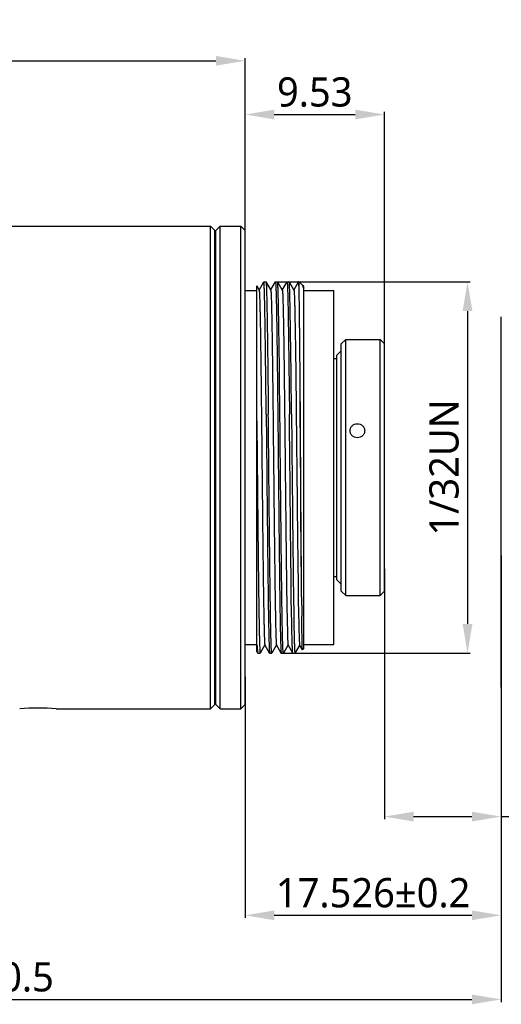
# Model space of a CAD drawing. Extents: x 797 to 936, y -37 to 31.
# Tile 4 of 6: x 846 to 879, y -37 to 31. Entities that reach past the tile are written whole.
import ezdxf

# ---------------------------------------------------------------- set-up
doc = ezdxf.new("R2010")
doc.units = 0
doc.header["$LTSCALE"] = 0.5
doc.header["$MEASUREMENT"] = 0
doc.layers.add('02___PRT_ALL_AXES', color=7, linetype='Continuous')
doc.layers.add('1', color=7, linetype='Continuous')
doc.styles.get("Standard").update_dxf_attribs({"font": 'Roboto-Regular.ttf'})
doc.dimstyles.get("Standard").update_dxf_attribs({"dimtxt": 0.18, "dimasz": 0.18, "dimexe": 0.18, "dimexo": 0.0625, "dimgap": 0.09, "dimtad": 0, "dimdec": 4, "dimzin": 0, "dimdsep": 46, "dimtxsty": 'STANDARD', "dimcen": 0.09, "dimadec": 0, "dimazin": 0, "dimtfac": 1, "dimtdec": 4, "dimtofl": 0, "dimtmove": 0, "dimatfit": 3, "dimfxl": 1, "dimtolj": 1, "dimtzin": 0, "dimarcsym": 0})

# ---------------------------------------------------------------- blocks, each defined once
blk = doc.blocks.new('*D90')
at = {"layer": '1', "color": 0, "linetype": 'Continuous', "lineweight": -2}
for p, q in [((861.614, -14.261), (861.614, -30.761)), ((879.14, -14.495), (879.14, -30.761)), ((863.614, -30.581), (877.14, -30.581))]:
    blk.add_line(p, q, dxfattribs=at)
at = {"layer": '1', "color": 0, "linetype": 'Continuous'}
for points in [[(863.614, -30.248), (863.614, -30.915), (861.614, -30.581)], [(877.14, -30.915), (877.14, -30.248), (879.14, -30.581)]]:
    blk.add_solid(points, dxfattribs=at)
at = {"layer": 'Defpoints', "color": 0, "linetype": 'Continuous'}
for p in [(861.614, -14.198), (879.14, -14.433), (879.14, -30.581)]:
    blk.add_point(p, dxfattribs=at)
at = {"layer": '1', "color": 0, "linetype": 'Continuous', "insert": (870.377, -29.054), "char_height": 2, "attachment_point": 5}
blk.add_mtext('\\A1;17.526%%P0.2', dxfattribs=at)
blk = doc.blocks.new('*D91')
at = {"layer": '1', "color": 0, "linetype": 'Continuous', "lineweight": -2}
for p, q in [((879.14, -6.96), (879.14, -36.514)), ((806.089, -14.211), (806.089, -36.514)), ((808.089, -36.334), (877.14, -36.334))]:
    blk.add_line(p, q, dxfattribs=at)
at = {"layer": '1', "color": 0, "linetype": 'Continuous'}
for points in [[(808.089, -36.001), (808.089, -36.668), (806.089, -36.334)], [(877.14, -36.668), (877.14, -36.001), (879.14, -36.334)]]:
    blk.add_solid(points, dxfattribs=at)
at = {"layer": 'Defpoints', "color": 0, "linetype": 'Continuous'}
for p in [(879.14, -6.898), (806.089, -14.148), (879.14, -36.334)]:
    blk.add_point(p, dxfattribs=at)
at = {"layer": '1', "color": 0, "linetype": 'Continuous', "insert": (842.614, -34.807), "char_height": 2, "attachment_point": 5}
blk.add_mtext('\\A1;73.05%%P0.5', dxfattribs=at)
blk = doc.blocks.new('*D92')
at = {"layer": '1', "color": 0, "linetype": 'Continuous', "lineweight": -2}
for p, q in [((879.14, -5.973), (879.14, -24.01)), ((871.149, -6.881), (871.149, -24.01)), ((873.149, -23.83), (877.14, -23.83)), ((879.14, -23.83), (893.582, -23.83))]:
    blk.add_line(p, q, dxfattribs=at)
at = {"layer": '1', "color": 0, "linetype": 'Continuous'}
for points in [[(873.149, -23.496), (873.149, -24.163), (871.149, -23.83)], [(877.14, -24.163), (877.14, -23.496), (879.14, -23.83)]]:
    blk.add_solid(points, dxfattribs=at)
at = {"layer": 'Defpoints', "color": 0, "linetype": 'Continuous'}
for p in [(879.14, -5.91), (871.149, -6.818), (879.14, -23.83)]:
    blk.add_point(p, dxfattribs=at)
at = {"layer": '1', "color": 0, "linetype": 'Continuous', "insert": (887.983, -22.302), "char_height": 2, "attachment_point": 5}
blk.add_mtext('\\A1;7.99%%P0.1', dxfattribs=at)
blk = doc.blocks.new('*D98')
at = {"layer": '1', "color": 0, "linetype": 'Continuous', "lineweight": -2}
for p, q in [((863.73, 12.745), (877.017, 12.745)), ((876.837, 10.745), (876.837, -10.654)), ((864.054, -12.654), (877.017, -12.654))]:
    blk.add_line(p, q, dxfattribs=at)
at = {"layer": '1', "color": 0, "linetype": 'Continuous'}
for points in [[(877.171, 10.745), (876.504, 10.745), (876.837, 12.745)], [(876.504, -10.654), (877.171, -10.654), (876.837, -12.654)]]:
    blk.add_solid(points, dxfattribs=at)
at = {"layer": 'Defpoints', "color": 0, "linetype": 'Continuous'}
for p in [(863.668, 12.745), (863.991, -12.654), (876.837, -12.654)]:
    blk.add_point(p, dxfattribs=at)
at = {"layer": '1', "color": 0, "linetype": 'Continuous', "insert": (875.238, 0.045), "char_height": 2, "attachment_point": 5, "rotation": 90}
blk.add_mtext('\\A1;1/32UN{}{{\\H0.7x;}{}}', dxfattribs=at)
blk = doc.blocks.new('*D95')
at = {"layer": '1', "color": 0, "linetype": 'Continuous', "lineweight": -2}
for p, q in [((806.089, 6.394), (806.089, 28.038)), ((808.089, 27.858), (859.614, 27.858)), ((861.614, 13.626), (861.614, 28.038))]:
    blk.add_line(p, q, dxfattribs=at)
at = {"layer": '1', "color": 0, "linetype": 'Continuous'}
for points in [[(808.089, 28.192), (808.089, 27.525), (806.089, 27.858)], [(859.614, 27.525), (859.614, 28.192), (861.614, 27.858)]]:
    blk.add_solid(points, dxfattribs=at)
at = {"layer": 'Defpoints', "color": 0, "linetype": 'Continuous'}
for p in [(861.614, 27.858), (861.614, 13.564), (806.089, 6.332)]:
    blk.add_point(p, dxfattribs=at)
at = {"layer": '1', "color": 0, "linetype": 'Continuous', "insert": (833.851, 29.386), "char_height": 2, "attachment_point": 5}
blk.add_mtext('\\A1;55.53', dxfattribs=at)
blk = doc.blocks.new('*D96')
at = {"layer": '1', "color": 0, "linetype": 'Continuous', "lineweight": -2}
for p, q in [((861.614, 13.626), (861.614, 24.365)), ((871.149, 6.362), (871.149, 24.365)), ((863.614, 24.185), (869.149, 24.185))]:
    blk.add_line(p, q, dxfattribs=at)
at = {"layer": '1', "color": 0, "linetype": 'Continuous'}
for points in [[(863.614, 24.518), (863.614, 23.851), (861.614, 24.185)], [(869.149, 23.851), (869.149, 24.518), (871.149, 24.185)]]:
    blk.add_solid(points, dxfattribs=at)
at = {"layer": 'Defpoints', "color": 0, "linetype": 'Continuous'}
for p in [(871.149, 24.185), (861.614, 13.564), (871.149, 6.3)]:
    blk.add_point(p, dxfattribs=at)
at = {"layer": '1', "color": 0, "linetype": 'Continuous', "insert": (866.381, 25.712), "char_height": 2, "attachment_point": 5}
blk.add_mtext('\\A1;9.53', dxfattribs=at)

msp = doc.modelspace()

# ---------------------------------------------------------------- linework, layer by layer
at = {"color": 7, "linetype": 'Continuous'}
for p, q in [((862.41392, -12.50521), (862.41392, 12.46023)), ((862.41392, 12.46023), (862.5749, 12.18146)), ((862.57034, 12.18146), (862.89544, 12.74446)), ((862.89762, 12.74634), (862.89544, 12.74446)), ((863.04137, 12.74634), (863.04354, 12.74446)), ((863.04354, 12.74446), (863.36865, 12.18146)), ((863.36409, 12.18146), (863.68919, 12.74446)), ((863.68919, 12.74446), (863.69137, 12.74634)), ((863.83729, 12.74446), (863.83512, 12.74634)), ((863.83729, 12.74446), (864.1624, 12.18146)), ((864.15784, 12.18146), (864.48294, 12.74446)), ((864.48294, 12.74446), (864.48512, 12.74634)), ((864.63104, 12.74446), (864.62887, 12.74634)), ((864.63104, 12.74446), (864.95615, 12.18146)), ((864.95159, 12.18146), (865.27669, 12.74446)), ((865.27887, 12.74634), (865.27669, 12.74446)), ((865.31392, 12.26055), (865.29539, 12.6379)), ((865.31392, 12.26055), (865.31392, 12.74634)), ((865.57636, 12.48198), (865.5711, 12.48917)), ((865.57636, 12.48198), (865.61392, 12.41693)), ((865.61392, 12.3193), (865.57636, 12.48198)), ((865.61392, 12.41695), (865.61392, -12.35366)), ((867.67791, -12.05366), (867.67791, 12.14634)), ((863.99673, 3.69582), (863.93614, 8.8974)), ((864.58614, 8.8974), (864.64673, 3.69582)), ((864.7426, 7.9383), (864.74096, 8.06666)), ((864.76034, 6.46722), (864.7426, 7.9383)), ((865.0629, 7.9368), (865.08033, 6.59342)), ((865.3739, 6.59319), (865.36356, 7.93753)), ((867.67791, 7.49634), (867.87791, 7.49634)), ((867.87791, 7.69634), (868.17791, 7.99634)), ((867.87791, 7.69633), (867.87791, -7.60364)), ((868.17791, 7.99634), (868.17791, -7.90366)), ((864.79048, 3.69582), (864.76034, 6.46722)), ((865.08033, 6.59342), (865.08189, 6.46693)), ((865.37483, 6.46608), (865.3739, 6.59319)), ((865.47898, -8.65757), (865.37483, 6.46608)), ((859.53855, 0.33332), (859.61392, 0.33332)), ((859.53855, -0.22175), (859.61392, -0.22175)), ((859.53855, -4.0873), (859.61392, -4.0873)), ((859.53855, -4.37237), (859.61392, -4.37237)), ((859.53855, -5.09928), (859.61392, -5.09928)), ((859.61392, -5.92595), (859.53855, -5.92595)), ((859.61392, -6.21103), (859.53855, -6.21103)), ((859.53855, -6.93794), (859.61392, -6.93794)), ((867.67791, -7.40366), (867.87791, -7.40366)), ((867.87791, -7.60366), (868.17791, -7.90366)), ((862.53951, -8.51489), (862.54237, -8.72518)), ((864.80094, -10.12835), (864.77881, -8.64757)), ((864.92249, -8.64281), (864.94464, -10.12527)), ((865.25337, -8.66005), (865.25532, -8.78966)), ((865.48016, -8.78963), (865.47898, -8.65757)), ((865.25532, -8.78966), (865.27769, -10.11747)), ((864.47618, -9.69105), (864.48352, -10.09503)), ((864.48352, -10.09503), (864.48653, -10.25099)), ((864.48653, -10.25099), (864.51359, -11.38146)), ((864.80321, -10.26325), (864.80094, -10.12835)), ((864.94464, -10.12527), (864.94695, -10.26225)), ((865.27769, -10.11747), (865.28001, -10.23745)), ((865.49492, -10.25689), (865.49351, -10.13109)), ((862.41392, -12.118), (862.46392, -12.118)), ((862.97177, -12.08877), (862.64667, -12.65177)), ((863.29232, -12.65177), (862.96722, -12.08877)), ((863.76552, -12.08877), (863.44042, -12.65177)), ((864.08607, -12.65177), (863.76097, -12.08877)), ((864.55927, -12.08877), (864.23417, -12.65177)), ((864.87982, -12.65177), (864.55472, -12.08877)), ((865.35302, -12.08877), (865.02792, -12.65177)), ((865.5419, -12.42376), (865.34847, -12.08877)), ((862.49857, -12.65177), (862.41392, -12.50518)), ((862.50074, -12.65366), (862.49857, -12.65177)), ((862.64449, -12.65366), (862.64667, -12.65177)), ((863.29232, -12.65177), (863.29449, -12.65366)), ((863.44042, -12.65177), (863.43824, -12.65366)), ((864.08607, -12.65177), (864.08824, -12.65366)), ((864.23417, -12.65177), (864.23199, -12.65366)), ((864.88199, -12.65366), (864.87982, -12.65177)), ((865.02574, -12.65366), (865.02792, -12.65177)), ((865.54331, -12.42427), (865.5419, -12.42376))]:
    msp.add_line(p, q, dxfattribs=at)
for points in [[(865.40604, 1.84436), (865.39452, 3.61833), (865.383, 5.32143), (865.37484, 6.45253)], [(865.47898, -8.63766), (865.47524, -8.22993), (865.4637, -6.798), (865.45216, -5.22182), (865.44063, -3.53392), (865.4291, -1.76913), (865.40604, 1.84436)]]:
    msp.add_lwpolyline(points, dxfattribs=at)
for centre, radius, start, end in [((1300.81844, -2.16394), 436.40717, 180.8523404, 180.988281), ((1498.39673, -3.16235), 632.94158, 180.50940558, 180.63084406)]:
    msp.add_arc(centre, radius, start, end, dxfattribs=at)
for points, knots in [([(862.5749, 12.18144), (862.57646, 12.17873), (862.57863, 12.17029), (862.58158, 12.1543), (862.58447, 12.13107), (862.58747, 12.10082), (862.59048, 12.06345), (862.59483, 11.99954), (862.60008, 11.9021), (862.60609, 11.76429), (862.61213, 11.5989), (862.6182, 11.40631), (862.62428, 11.18698), (862.63037, 10.94143), (862.63887, 10.56331), (862.64931, 10.02995), (862.66142, 9.3207), (862.67355, 8.52418), (862.68571, 7.64788), (862.69788, 6.70004), (862.71007, 5.68958), (862.72662, 4.24504), (862.74699, 2.35804), (862.77106, 0.04635), (862.79512, -2.26535), (862.81549, -4.15235), (862.83204, -5.59689), (862.84423, -6.60735), (862.8564, -7.55519), (862.86856, -8.43149), (862.88069, -9.22801), (862.8928, -9.93726), (862.90325, -10.47062), (862.91174, -10.84874), (862.91783, -11.09429), (862.92391, -11.31362), (862.92998, -11.50621), (862.93602, -11.6716), (862.94203, -11.80941), (862.94728, -11.90686), (862.95163, -11.97077), (862.95464, -12.00813), (862.95765, -12.03838), (862.96054, -12.0616), (862.96349, -12.07759), (862.96565, -12.08604), (862.96722, -12.08876)], [0, 0, 0, 0, 0.00038666, 0.00105814, 0.00201995, 0.00327309, 0.00481725, 0.00665179, 0.01118857, 0.01687537, 0.0236983, 0.03164102, 0.0406865, 0.05081273, 0.06199533, 0.08742555, 0.11673682, 0.14965438, 0.18586888, 0.22503862, 0.26679591, 0.31074776, 0.40356316, 0.49999995, 0.59643672, 0.68925233, 0.73320384, 0.7749614, 0.81413125, 0.85034525, 0.88326333, 0.91257458, 0.93800422, 0.94918738, 0.95931378, 0.9683585, 0.97630179, 0.98312497, 0.98881094, 0.99334826, 0.99518314, 0.9967273, 0.99797996, 0.99894138, 0.99961297, 1, 1, 1, 1]), ([(863.05923, 3.69582), (863.05269, 4.32598), (863.04283, 5.2545), (863.02917, 6.46765), (863.01911, 7.31979), (863.00906, 8.12544), (862.99902, 8.8795), (862.98899, 9.57711), (862.97896, 10.21382), (862.96896, 10.78555), (862.95899, 11.28867), (862.95036, 11.66354), (862.94334, 11.92675), (862.93832, 12.09588), (862.93332, 12.24577), (862.92833, 12.37616), (862.92336, 12.48684), (862.91842, 12.57764), (862.91409, 12.64084), (862.9105, 12.68129), (862.908, 12.70416), (862.90565, 12.72177), (862.90308, 12.73486), (862.9012, 12.74209), (862.89881, 12.74633), (862.89762, 12.74633)], [0, 0, 0, 0, 0.2088048, 0.30767153, 0.40198802, 0.49116815, 0.57463653, 0.65185665, 0.72233597, 0.7856276, 0.84132311, 0.88907211, 0.90986696, 0.92856478, 0.94513739, 0.95955674, 0.9717987, 0.98184751, 0.98968914, 0.99277843, 0.9953121, 0.99729117, 0.99871876, 0.99960434, 1, 1, 1, 1]), ([(863.04354, 12.74445), (863.04475, 12.74236), (863.04656, 12.73612), (863.04894, 12.72439), (863.05132, 12.70769), (863.05493, 12.67569), (863.05917, 12.62336), (863.06402, 12.54593), (863.0689, 12.44906), (863.07381, 12.33291), (863.07874, 12.19765), (863.08573, 11.97973), (863.09425, 11.66138), (863.10406, 11.22568), (863.11391, 10.72046), (863.12378, 10.14885), (863.13367, 9.51442), (863.14357, 8.82111), (863.15348, 8.07322), (863.16706, 6.98066), (863.1838, 5.51598), (863.19653, 4.31777), (863.20298, 3.69582)], [0, 0, 0, 0, 0.00079871, 0.00212226, 0.00398168, 0.00638032, 0.012799, 0.02137529, 0.03209567, 0.04494508, 0.05990697, 0.07695702, 0.11720926, 0.16545892, 0.22140141, 0.28469401, 0.35493926, 0.4317036, 0.5145105, 0.60284196, 0.79385014, 1, 1, 1, 1]), ([(863.36865, 12.18145), (863.37055, 12.17815), (863.37294, 12.16752), (863.37638, 12.14728), (863.37967, 12.11741), (863.38314, 12.07826), (863.38659, 12.02968), (863.39161, 11.94628), (863.39765, 11.81888), (863.40457, 11.63854), (863.41152, 11.42202), (863.41851, 11.16998), (863.42551, 10.88324), (863.43252, 10.56266), (863.44229, 10.07058), (863.45429, 9.37929), (863.46823, 8.46459), (863.47709, 7.81708), (863.48159, 7.47576)], [0, 0, 0, 0, 0.00242435, 0.00680315, 0.01316647, 0.02152024, 0.03186451, 0.0441929, 0.07475865, 0.11312732, 0.15918924, 0.21279263, 0.2737774, 0.34195381, 0.41710362, 0.58738481, 0.78249472, 1, 1, 1, 1]), ([(863.69137, 12.74634), (863.69256, 12.74634), (863.69495, 12.7421), (863.69683, 12.73487), (863.69939, 12.72177), (863.70175, 12.70415), (863.70425, 12.68129), (863.70784, 12.64084), (863.71217, 12.57765), (863.71711, 12.48685), (863.72208, 12.37616), (863.72707, 12.24577), (863.73207, 12.09589), (863.73709, 11.92675), (863.74411, 11.66353), (863.75274, 11.28866), (863.76271, 10.78554), (863.77271, 10.2138), (863.78274, 9.5771), (863.79277, 8.8795), (863.80281, 8.12545), (863.81286, 7.31979), (863.82292, 6.46765), (863.83658, 5.2545), (863.84644, 4.32598), (863.85298, 3.69582)], [0, 0, 0, 0, 0.00039571, 0.00128186, 0.00271015, 0.00468969, 0.00722318, 0.0103115, 0.01815217, 0.02820205, 0.0404446, 0.05486248, 0.07143539, 0.09013462, 0.11092968, 0.15867893, 0.21437495, 0.2776665, 0.34814455, 0.42536377, 0.50883054, 0.59801177, 0.69232974, 0.79119552, 1, 1, 1, 1]), ([(863.93614, 8.8974), (863.93223, 9.17971), (863.92449, 9.71354), (863.91229, 10.46551), (863.90177, 11.03108), (863.8932, 11.43197), (863.88706, 11.69229), (863.88094, 11.92477), (863.87483, 12.12884), (863.86874, 12.30402), (863.86268, 12.4499), (863.85739, 12.55297), (863.853, 12.62049), (863.84997, 12.65992), (863.84694, 12.69177), (863.84404, 12.71618), (863.84106, 12.73287), (863.8389, 12.74167), (863.83729, 12.74445)], [0, 0, 0, 0, 0.22003412, 0.4160783, 0.58611218, 0.66087908, 0.72857775, 0.78904372, 0.8421206, 0.88769111, 0.92565051, 0.95590227, 0.96811896, 0.9783891, 0.98670855, 0.99307537, 0.99749438, 1, 1, 1, 1]), ([(864.1624, 12.18145), (864.16398, 12.17871), (864.16615, 12.17017), (864.16912, 12.154), (864.17203, 12.13049), (864.17506, 12.09986), (864.17808, 12.06202), (864.18247, 11.9973), (864.18775, 11.8986), (864.19381, 11.759), (864.19989, 11.59146), (864.20599, 11.39636), (864.21211, 11.17418), (864.21824, 10.92546), (864.2268, 10.54252), (864.23732, 10.00239), (864.2495, 9.28433), (864.25723, 8.77462), (864.26114, 8.50508)], [0, 0, 0, 0, 0.00257499, 0.00705668, 0.01348056, 0.02185199, 0.03216934, 0.04442866, 0.0747524, 0.11276634, 0.158374, 0.21147078, 0.27193953, 0.33962449, 0.41436192, 0.5842918, 0.78017703, 1, 1, 1, 1]), ([(864.48512, 12.74633), (864.48574, 12.74633), (864.48723, 12.74498), (864.48943, 12.73969), (864.49215, 12.72792), (864.49507, 12.70812), (864.49813, 12.68034), (864.50121, 12.64473), (864.50432, 12.60124), (864.50744, 12.54993), (864.51188, 12.46594), (864.51729, 12.34162), (864.52351, 12.16948), (864.52974, 11.96705), (864.536, 11.73485), (864.54227, 11.47347), (864.54855, 11.18356), (864.55483, 10.86584), (864.56353, 10.38889), (864.57425, 9.72974), (864.58214, 9.18559), (864.58614, 8.8974)], [0, 0, 0, 0, 0.00048348, 0.0013566, 0.00454909, 0.00975777, 0.01700252, 0.02628472, 0.03760129, 0.05094743, 0.06631756, 0.10309881, 0.14784993, 0.20045992, 0.26080958, 0.32873806, 0.40407004, 0.48662568, 0.57620185, 0.77555565, 1, 1, 1, 1]), ([(864.74096, 8.06666), (864.73659, 8.40714), (864.72797, 9.05249), (864.71441, 9.96349), (864.70272, 10.65111), (864.69321, 11.14005), (864.68638, 11.45827), (864.67957, 11.74276), (864.67278, 11.99267), (864.66601, 12.20726), (864.65928, 12.3859), (864.6534, 12.51204), (864.64851, 12.59457), (864.64515, 12.64262), (864.64177, 12.68132), (864.63858, 12.71081), (864.63522, 12.73075), (864.63291, 12.74123), (864.63104, 12.74446)], [0, 0, 0, 0, 0.21826451, 0.41370005, 0.58400583, 0.65909066, 0.72716686, 0.78802826, 0.84149444, 0.88741479, 0.92564595, 0.95608376, 0.96835382, 0.97864454, 0.98694969, 0.99326936, 0.99760955, 1, 1, 1, 1]), ([(864.95615, 12.18144), (864.9579, 12.1784), (864.96021, 12.1687), (864.96344, 12.1503), (864.96656, 12.12329), (864.96984, 12.08798), (864.97311, 12.04424), (864.97785, 11.96927), (864.98356, 11.85482), (864.9901, 11.69286), (864.99668, 11.49842), (865.00328, 11.27204), (865.00989, 11.01437), (865.01652, 10.7261), (865.02576, 10.28298), (865.03712, 9.65936), (865.05029, 8.83239), (865.05866, 8.24625), (865.0629, 7.9368)], [0, 0, 0, 0, 0.00248293, 0.00689857, 0.01328116, 0.02163774, 0.03196471, 0.04425574, 0.07470026, 0.11290268, 0.15875224, 0.21212173, 0.27287165, 0.34082425, 0.41579365, 0.58593421, 0.78139669, 1, 1, 1, 1]), ([(865.29539, 12.6379), (865.29418, 12.65372), (865.29191, 12.68084), (865.28836, 12.71199), (865.28543, 12.72997), (865.28333, 12.73865), (865.28175, 12.74373), (865.27976, 12.74635), (865.27887, 12.74635)], [0, 0, 0, 0, 0.43002715, 0.73851301, 0.84735991, 0.92622222, 0.9758516, 1, 1, 1, 1]), ([(865.36356, 7.93753), (865.35968, 8.41832), (865.35213, 9.30565), (865.34011, 10.51559), (865.32819, 11.47583), (865.31913, 12.02951), (865.31392, 12.26055)], [0, 0, 0, 0, 0.33363239, 0.61574914, 0.83963431, 1, 1, 1, 1]), ([(864.26114, 8.50508), (864.28059, 7.16523), (864.3148, 4.25565), (864.34502, 1.34603), (864.36137, -0.22367)], [0, 0, 0, 0, 0.46051465, 1, 1, 1, 1]), ([(863.48159, 7.47576), (863.49432, 6.50859), (863.51837, 4.45963), (863.54603, 1.85227), (863.56885, -0.34377), (863.58615, -2.00079), (863.60343, -3.61877), (863.6207, -5.16684), (863.63795, -6.61547), (863.65268, -7.74778), (863.66462, -8.58337), (863.67331, -9.15022), (863.68199, -9.67316), (863.69066, -10.1497), (863.69931, -10.57755), (863.70794, -10.9547), (863.71654, -11.27931), (863.72401, -11.51627), (863.73013, -11.67842), (863.73445, -11.77915), (863.73875, -11.86576), (863.74305, -11.93814), (863.74726, -11.99624), (863.75148, -12.03994), (863.75507, -12.06744), (863.75835, -12.08207), (863.75997, -12.08703), (863.76097, -12.08876)], [0, 0, 0, 0, 0.14829036, 0.31415009, 0.39975955, 0.48498629, 0.56820484, 0.64782808, 0.72233747, 0.79031211, 0.82143877, 0.8504558, 0.87722688, 0.90162191, 0.92352702, 0.94283537, 0.95945726, 0.97331181, 0.97918072, 0.98433511, 0.98876839, 0.99247492, 0.99545172, 0.9976968, 0.99920977, 0.99969351, 1, 1, 1, 1]), ([(865.08189, 6.46693), (865.0974, 5.20205), (865.12628, 2.57242), (865.16677, -1.36614), (865.20714, -5.1436), (865.23688, -7.55629), (865.25337, -8.66005)], [0, 0, 0, 0, 0.25085561, 0.52150807, 0.78109075, 1, 1, 1, 1]), ([(863.05923, 3.69582), (863.0692, 2.73672), (863.08857, 0.8049), (863.11239, -1.60227), (863.13183, -3.50983), (863.14629, -4.88227), (863.16074, -6.18924), (863.17517, -7.41339), (863.18957, -8.53846), (863.20395, -9.5495), (863.21633, -10.3145), (863.22641, -10.85956), (863.23365, -11.21487), (863.24087, -11.53275), (863.24807, -11.81215), (863.25524, -12.05215), (863.26238, -12.25193), (863.26861, -12.39297), (863.27379, -12.4852), (863.27735, -12.53881), (863.28094, -12.58192), (863.2843, -12.6147), (863.28789, -12.63672), (863.29029, -12.64826), (863.29232, -12.65177)], [0, 0, 0, 0, 0.17598432, 0.35446594, 0.44168376, 0.52599917, 0.60629315, 0.68149939, 0.7506196, 0.81273597, 0.86702236, 0.89099977, 0.91275887, 0.93222745, 0.9493394, 0.96404062, 0.9762801, 0.9860197, 0.98994229, 0.99322846, 0.99587623, 0.99788527, 0.99925697, 1, 1, 1, 1]), ([(863.43824, -12.65366), (863.43748, -12.65366), (863.43572, -12.65169), (863.43324, -12.64463), (863.43002, -12.62859), (863.42667, -12.60183), (863.42309, -12.56418), (863.41951, -12.51596), (863.41589, -12.45707), (863.41226, -12.38761), (863.40861, -12.30763), (863.40496, -12.21719), (863.39984, -12.07592), (863.39356, -11.87382), (863.38629, -11.60121), (863.37901, -11.28916), (863.37171, -10.93873), (863.3644, -10.55111), (863.35709, -10.12761), (863.34698, -9.49544), (863.33452, -8.62728), (863.31998, -7.50041), (863.30542, -6.27144), (863.29084, -4.95697), (863.27625, -3.57479), (863.26165, -2.14361), (863.24705, -0.6828), (863.22768, 1.26699), (863.21304, 2.72762), (863.20298, 3.69582)], [0, 0, 0, 0, 0.00013924, 0.00041038, 0.00142209, 0.00307982, 0.00538769, 0.00834611, 0.01195419, 0.01620889, 0.0211063, 0.0266424, 0.03281315, 0.04703881, 0.06373303, 0.08284111, 0.10429847, 0.12803118, 0.15396128, 0.18199879, 0.24401449, 0.31323837, 0.38873419, 0.46948114, 0.5543865, 0.64230213, 0.7320399, 0.82237759, 1, 1, 1, 1]), ([(863.85298, 3.69582), (863.86295, 2.73672), (863.88232, 0.8049), (863.90614, -1.60226), (863.92558, -3.50982), (863.94004, -4.88226), (863.95449, -6.18924), (863.96892, -7.41338), (863.98332, -8.53845), (863.9977, -9.54949), (864.01008, -10.3145), (864.02016, -10.85955), (864.0274, -11.21486), (864.03462, -11.53275), (864.04182, -11.81215), (864.04899, -12.05215), (864.05613, -12.25193), (864.06236, -12.39297), (864.06754, -12.4852), (864.0711, -12.53881), (864.07469, -12.58192), (864.07805, -12.6147), (864.08164, -12.63672), (864.08404, -12.64826), (864.08607, -12.65177)], [0, 0, 0, 0, 0.17598429, 0.35446558, 0.44168337, 0.52599884, 0.60629299, 0.68149928, 0.7506194, 0.81273572, 0.86702217, 0.8909996, 0.91275876, 0.93222737, 0.94933938, 0.96404065, 0.97628013, 0.98601972, 0.9899423, 0.99322845, 0.99587621, 0.99788527, 0.99925697, 1, 1, 1, 1]), ([(864.23199, -12.65366), (864.23123, -12.65366), (864.22947, -12.65169), (864.22699, -12.64463), (864.22377, -12.62859), (864.22042, -12.60183), (864.21684, -12.56418), (864.21326, -12.51596), (864.20964, -12.45707), (864.20601, -12.38761), (864.20236, -12.30763), (864.19871, -12.21719), (864.19359, -12.07592), (864.18731, -11.87382), (864.18004, -11.60121), (864.17276, -11.28916), (864.16546, -10.93873), (864.15815, -10.55111), (864.15084, -10.12761), (864.14073, -9.49544), (864.12827, -8.62728), (864.11373, -7.50041), (864.09917, -6.27143), (864.08459, -4.95697), (864.07, -3.57479), (864.0554, -2.1436), (864.0408, -0.6828), (864.02143, 1.26699), (864.00679, 2.72762), (863.99673, 3.69582)], [0, 0, 0, 0, 0.00013923, 0.00041037, 0.00142209, 0.00307982, 0.00538769, 0.00834611, 0.01195418, 0.01620888, 0.02110628, 0.0266424, 0.03281313, 0.04703881, 0.06373305, 0.08284114, 0.10429852, 0.12803124, 0.15396135, 0.18199887, 0.24401454, 0.31323839, 0.38873423, 0.46948124, 0.55438661, 0.64230223, 0.73203993, 0.82237757, 1, 1, 1, 1]), ([(864.77881, -8.64757), (864.76658, -7.75176), (864.74357, -5.82412), (864.70033, -1.70964), (864.66944, 1.50902), (864.64673, 3.69582)], [0, 0, 0, 0, 0.21773084, 0.46850982, 1, 1, 1, 1]), ([(864.79048, 3.69582), (864.81318, 1.51008), (864.84406, -1.70714), (864.88728, -5.82003), (864.91028, -7.74714), (864.92249, -8.64281)], [0, 0, 0, 0, 0.53143757, 0.78222116, 1, 1, 1, 1]), ([(862.41392, 3.24205), (862.43533, 1.15945), (862.46481, -1.90272), (862.5061, -5.82171), (862.52797, -7.65807), (862.53951, -8.51489)], [0, 0, 0, 0, 0.53141178, 0.78135999, 1, 1, 1, 1]), ([(864.36137, -0.22367), (864.37725, -1.7495), (864.40668, -4.56024), (864.44037, -7.37093), (864.45955, -8.65576)], [0, 0, 0, 0, 0.54285999, 1, 1, 1, 1]), ([(862.54237, -8.72518), (862.54641, -9.01909), (862.55439, -9.57408), (862.56524, -10.24645), (862.57403, -10.73312), (862.58038, -11.05746), (862.58672, -11.35347), (862.59306, -11.62038), (862.59938, -11.85751), (862.60569, -12.06427), (862.61197, -12.24013), (862.61744, -12.36714), (862.62193, -12.45295), (862.62509, -12.50538), (862.62823, -12.54982), (862.63134, -12.58621), (862.63444, -12.6146), (862.63738, -12.63482), (862.64013, -12.64685), (862.64235, -12.65225), (862.64386, -12.65364), (862.64449, -12.65364)], [0, 0, 0, 0, 0.22426947, 0.4234962, 0.5130744, 0.5956516, 0.67101264, 0.73897464, 0.79935906, 0.85201004, 0.89680327, 0.93361876, 0.949005, 0.96236669, 0.97369697, 0.9829898, 0.99024081, 0.99545233, 0.99864655, 0.99951923, 1, 1, 1, 1]), ([(864.87982, -12.65176), (864.87867, -12.64978), (864.87692, -12.64392), (864.87464, -12.63292), (864.87235, -12.61734), (864.86888, -12.58757), (864.86481, -12.53898), (864.86014, -12.46714), (864.85546, -12.37733), (864.85073, -12.26969), (864.84599, -12.14436), (864.83928, -11.94243), (864.83109, -11.64737), (864.82166, -11.24336), (864.8122, -10.77451), (864.80623, -10.44059), (864.80321, -10.26325)], [0, 0, 0, 0, 0.00286813, 0.00756825, 0.01414071, 0.02259843, 0.04518405, 0.07531247, 0.11294236, 0.15802776, 0.21051584, 0.2703258, 0.41154899, 0.58091611, 0.7774346, 1, 1, 1, 1]), ([(864.94695, -10.26225), (864.95005, -10.4444), (864.95617, -10.78672), (864.9659, -11.26624), (864.97431, -11.62332), (864.98116, -11.87393), (864.98605, -12.03491), (864.99093, -12.17753), (864.9958, -12.30158), (865.00064, -12.40687), (865.00546, -12.49323), (865.00968, -12.55333), (865.01318, -12.5918), (865.01562, -12.61354), (865.01792, -12.6303), (865.02042, -12.64274), (865.02225, -12.64965), (865.02459, -12.65364), (865.02574, -12.65364)], [0, 0, 0, 0, 0.22823829, 0.42892987, 0.60087733, 0.67573016, 0.74301745, 0.80264453, 0.85451717, 0.89854975, 0.93468804, 0.9628878, 0.97399897, 0.98311311, 0.99023252, 0.99536941, 0.99856022, 1, 1, 1, 1]), ([(865.28001, -10.23745), (865.28271, -10.37502), (865.28803, -10.63382), (865.29649, -10.99692), (865.30492, -11.30938), (865.31224, -11.53742), (865.31824, -11.69348), (865.32248, -11.79041), (865.3267, -11.87378), (865.3309, -11.94347), (865.33504, -11.99944), (865.33917, -12.04157), (865.34269, -12.0681), (865.3459, -12.08225), (865.34749, -12.08707), (865.34847, -12.08876)], [0, 0, 0, 0, 0.22270433, 0.41896096, 0.58784764, 0.72861556, 0.78824651, 0.84060979, 0.88565679, 0.92334263, 0.9536249, 0.97647173, 0.99189236, 0.99684261, 1, 1, 1, 1]), ([(865.5419, -12.42375), (865.54109, -12.42234), (865.54011, -12.41772), (865.53867, -12.4089), (865.53731, -12.39579), (865.53515, -12.37004), (865.53267, -12.32733), (865.52981, -12.26361), (865.52694, -12.18328), (865.52404, -12.08649), (865.52113, -11.97335), (865.51822, -11.84402), (865.51531, -11.69868), (865.51123, -11.47346), (865.50622, -11.15359), (865.50042, -10.72498), (865.49677, -10.41937), (865.49492, -10.25689)], [0, 0, 0, 0, 0.00225187, 0.00639317, 0.0124527, 0.02043707, 0.04218452, 0.07162676, 0.10871905, 0.15340675, 0.20563422, 0.26533815, 0.33242876, 0.40681021, 0.57705353, 0.77514032, 1, 1, 1, 1]), ([(864.51359, -11.38146), (864.51521, -11.43375), (864.5184, -11.53194), (864.52349, -11.66954), (864.52856, -11.78774), (864.53359, -11.88636), (864.5386, -11.96523), (864.54297, -12.01855), (864.5467, -12.05118), (864.54915, -12.06823), (864.55161, -12.08023), (864.55348, -12.08662), (864.55472, -12.08876)], [0, 0, 0, 0, 0.22130223, 0.41555789, 0.58246241, 0.72177744, 0.83327282, 0.91676563, 0.9480007, 0.97224103, 0.98952703, 1, 1, 1, 1]), ([(862.49857, -12.65177), (862.49756, -12.65004), (862.49596, -12.64502), (862.4927, -12.63014), (862.48916, -12.60206), (862.48497, -12.55734), (862.48079, -12.49777), (862.47653, -12.42347), (862.47226, -12.33452), (862.46797, -12.23108), (862.46528, -12.15729), (862.46392, -12.118)], [0, 0, 0, 0, 0.01123823, 0.02914843, 0.08548694, 0.16940018, 0.28092909, 0.41998749, 0.58634991, 0.7797707, 1, 1, 1, 1])]:
    msp.add_open_spline(points, degree=3, knots=knots, dxfattribs=at)
at = {"layer": '02___PRT_ALL_AXES', "color": 7, "linetype": 'Continuous'}
for p, q in [((845.28855, 16.54634), (859.23855, 16.54634)), ((859.23855, -16.45366), (859.23855, 16.54634)), ((859.23855, 16.54634), (859.53855, 16.24634)), ((859.53855, -16.15366), (859.53855, 16.24634)), ((859.61392, 16.24634), (859.91392, 16.54634)), ((859.61392, -16.15366), (859.61392, 16.24634)), ((859.91392, 16.54634), (861.31392, 16.54634)), ((859.91392, -16.45366), (859.91392, 16.54634)), ((861.31392, -16.45366), (861.31392, 16.54634)), ((861.31392, 16.54634), (861.61392, 16.24634)), ((861.61392, -16.15366), (861.61392, 16.24634)), ((861.61392, 12.14634), (862.41392, 12.14634)), ((862.89762, 12.74634), (863.04137, 12.74634)), ((863.69137, 12.74634), (863.83512, 12.74634)), ((864.48512, 12.74634), (864.62887, 12.74634)), ((865.27887, 12.74634), (865.31392, 12.74634)), ((865.31392, 12.74634), (865.5711, 12.48917)), ((865.61392, 12.14634), (867.67791, 12.14634)), ((859.53855, 11.44634), (859.61392, 11.44634)), ((868.19889, 8.49634), (868.49889, 8.79634)), ((868.49889, 8.79634), (870.84889, 8.79634)), ((868.49889, -8.70366), (868.49889, 8.79634)), ((870.84889, 8.79634), (871.14889, 8.49634)), ((870.84889, -8.70366), (870.84889, 8.79634)), ((868.19889, -8.40366), (868.19889, 8.49634)), ((871.14889, -8.40366), (871.14889, 8.49634)), ((868.17791, 7.99634), (868.19889, 7.99634)), ((868.17791, -7.90366), (868.19889, -7.90366)), ((868.19889, -8.40366), (868.49889, -8.70366)), ((868.49889, -8.70366), (870.84889, -8.70366)), ((870.84889, -8.70366), (871.14889, -8.40366)), ((859.53855, -9.50366), (859.61392, -9.50366)), ((861.61392, -12.05366), (862.41392, -12.05366)), ((865.61392, -12.05366), (867.67791, -12.05366)), ((862.50074, -12.65366), (862.64449, -12.65366)), ((863.29449, -12.65366), (863.43824, -12.65366)), ((864.08824, -12.65366), (864.23199, -12.65366)), ((864.88199, -12.65366), (865.02574, -12.65366)), ((865.54331, -12.42427), (865.61392, -12.35366)), ((859.23855, -16.45366), (859.53855, -16.15366)), ((859.61392, -16.15366), (859.91392, -16.45366)), ((861.31392, -16.45366), (861.61392, -16.15366)), ((848.68855, -16.45366), (859.23855, -16.45366)), ((859.91392, -16.45366), (861.31392, -16.45366))]:
    msp.add_line(p, q, dxfattribs=at)
msp.add_arc((847.43855, -32.90732), 16.50108, 85.6555328, 94.3444672, dxfattribs=at)
for points, knots in [([(868.79889, 2.56075), (868.79889, 2.592), (868.80533, 2.65471), (868.83403, 2.7448), (868.88068, 2.82756), (868.96431, 2.92404), (869.10396, 3.01157), (869.29873, 3.0476), (869.49356, 3.01167), (869.63332, 2.92418), (869.71701, 2.82767), (869.76371, 2.74489), (869.79243, 2.65475), (869.79889, 2.59201), (869.79889, 2.56075)], [0, 0, 0, 0, 0.06141068, 0.12286877, 0.18457963, 0.24677049, 0.37236628, 0.49988584, 0.62745217, 0.75311262, 0.81533043, 0.87706595, 0.93856653, 1, 1, 1, 1]), ([(869.79889, 2.56075), (869.79889, 2.52939), (869.79237, 2.46626), (869.76365, 2.37534), (869.71701, 2.29133), (869.63357, 2.19293), (869.4943, 2.10275), (869.29876, 2.06515), (869.10326, 2.10283), (868.96409, 2.19305), (868.8807, 2.29142), (868.8341, 2.37542), (868.80539, 2.4663), (868.79889, 2.5294), (868.79889, 2.56075)], [0, 0, 0, 0, 0.06121041, 0.12283447, 0.18489765, 0.24745969, 0.37326398, 0.50009111, 0.62688004, 0.75263513, 0.81517588, 0.87721958, 0.93880948, 1, 1, 1, 1])]:
    msp.add_open_spline(points, degree=3, knots=knots, dxfattribs=at)
at = {"layer": '1', "color": 0, "linetype": 'Continuous'}
msp.add_line((879.13992, -14.98976), (879.13992, 10.35655), dxfattribs=at)

# ---------------------------------------------------------------- dimensions: what is measured, and where the dimension line sits
for base, p1, p2, picture, middle in [((861.61392, 27.8582), (806.08855, 6.33191), (861.61392, 13.56395), '*D95', (833.85123, 29.38567)), ((871.14889, 24.18475), (861.61392, 13.56395), (871.14889, 6.29969), '*D96', (866.38141, 25.71222))]:
    dim = msp.add_linear_dim(base=base, p1=p1, p2=p2, dimstyle='Standard', override={"dimtxt": 2, "dimasz": 2, "dimgap": 0.5, "dimtad": 1, "dimdec": 2, "dimzin": 8}, dxfattribs=at)
    dim.commit()
    dim.dimension.update_dxf_attribs({"geometry": picture, "text_midpoint": middle})
dim = msp.add_linear_dim(base=(876.83748, -12.65366), p1=(863.66795, 12.74465), p2=(863.99101, -12.65366), angle=90, text='1/32UN{}{{\\H0.7x;}{}}', dimstyle='Standard', override={"dimtxt": 2, "dimasz": 2, "dimgap": 0.5, "dimtad": 1, "dimdec": 2}, dxfattribs=at)
dim.commit()
dim.dimension.update_dxf_attribs({"geometry": '*D98', "text_midpoint": (876.83748, 0.0455), "dimtype": 160})
for base, p1, p2, text, override, picture, middle in [((879.13992, -23.82954), (871.14889, -6.81802), (879.13992, -5.91012), '<>%%P0.1', {"dimtxt": 2, "dimasz": 2, "dimgap": 0.5, "dimtad": 1, "dimdec": 2, "dimzin": 8}, '*D92', (887.98278, -23.82954)), ((879.13992, -36.33421), (806.08855, -14.14824), (879.13992, -6.89798), '<>%%P0.5', {"dimtxt": 2, "dimasz": 2, "dimgap": 0.5, "dimtad": 1, "dimdec": 2, "dimzin": 8}, '*D91', (842.61423, -36.33421)), ((879.13992, -30.5814), (861.61392, -14.19838), (879.13992, -14.43264), '<>%%P0.2', {"dimtxt": 2, "dimasz": 2, "dimgap": 0.5, "dimtad": 1, "dimzin": 8}, '*D90', (870.37692, -30.5814))]:
    dim = msp.add_linear_dim(base=base, p1=p1, p2=p2, text=text, dimstyle='Standard', override=override, dxfattribs=at)
    dim.commit()
    dim.dimension.update_dxf_attribs({"geometry": picture, "text_midpoint": middle, "dimtype": 160})

doc.saveas('drawing.dxf')
